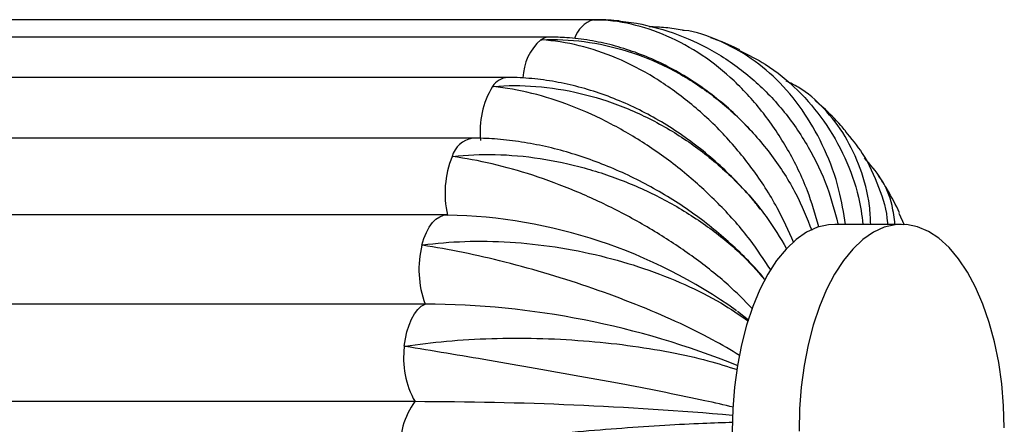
# Paper-space layout '_Superior' of a CAD drawing. Header units: millimetres. Extents: x -353 to 353, y -312 to 312.
# Tile 8 of 8: x 209 to 353, y 1 to 60. Entities that reach past the tile are written whole.
import ezdxf

# ---------------------------------------------------------------- set-up
doc = ezdxf.new("R2010")
doc.units = ezdxf.units.MM

psp = doc.layouts.new('_Superior')

# ---------------------------------------------------------------- linework, layer by layer
at = {"color": 7, "linetype": 'Continuous', "lineweight": 25}
for p, q in [((292.95, 59.91), (102.43, 59.91)), ((286.29, 57.37), (95.76, 57.37)), ((280.17, 51.46), (89.65, 51.46)), ((315.68, 43.71), (314.53, 44.91)), ((275.04, 42.59), (84.51, 42.59)), ((271.22, 31.37), (80.7, 31.37)), ((271.22, 31.37), (271.38, 31.36)), ((337.35, 31.65), (338.1, 29.91)), ((337.75, 30), (327.99, 30)), ((268.11, 18.35), (77.58, 18.35)), ((315.39, 15.98), (313.74, 17.28)), ((266.63, 4.09), (76.1, 4.09))]:
    psp.add_line(p, q, dxfattribs=at)
at = {"color": 8, "linetype": 'Continuous', "lineweight": 25}
psp.add_line((292.72, 59.9), (292.96, 59.91), dxfattribs=at)
at = {"color": 8, "linetype": 'Continuous', "lineweight": 25, "flags": 128}
psp.add_lwpolyline([(267.65, 26.96), (267.94, 27.94), (268.3, 28.83), (268.72, 29.61), (269.19, 30.26), (269.7, 30.76), (270.24, 31.12), (270.81, 31.32), (271.22, 31.37)], dxfattribs=at)
at = {"color": 7, "linetype": 'Continuous', "lineweight": 25, "flags": 128}
for points in [[(327.99, 30), (327.06, 29.94), (325.45, 29.57), (323.86, 28.84), (322.33, 27.78), (320.86, 26.39), (319.47, 24.7), (318.19, 22.71)], [(352.75, 0.24), (352.65, 3.48), (352.37, 6.68), (351.93, 9.8), (351.31, 12.81), (350.54, 15.67), (349.62, 18.34), (348.56, 20.8), (347.37, 23.02), (346.07, 24.96), (344.67, 26.62), (343.19, 27.96), (341.65, 28.97), (340.06, 29.64), (338.44, 29.97), (336.82, 29.94), (335.21, 29.57), (333.62, 28.84), (332.09, 27.78), (330.62, 26.39), (329.23, 24.7), (327.95, 22.71), (326.78, 20.46), (325.74, 17.97), (324.84, 15.26), (324.09, 12.38), (323.5, 9.35), (323.08, 6.22), (322.83, 3.01), (322.75, -0.24)], [(318.19, 22.71), (317.02, 20.46), (315.98, 17.97), (315.08, 15.26), (314.33, 12.38), (313.74, 9.35), (313.32, 6.22), (313.07, 3.01), (312.99, -0.24), (313.09, -3.48), (313.37, -6.68), (313.81, -9.8), (314.43, -12.81), (315.2, -15.67), (316.12, -18.34), (317.18, -20.8), (318.37, -23.02), (319.67, -24.96), (321.07, -26.62), (322.55, -27.96), (324.09, -28.97), (325.68, -29.64), (327.3, -29.97), (327.99, -30)], [(265.07, 12.17), (265.23, 13.27), (265.46, 14.31), (265.76, 15.28), (266.13, 16.15), (266.56, 16.91), (267.04, 17.53), (267.56, 18.02), (268.11, 18.35)]]:
    psp.add_lwpolyline(points, dxfattribs=at)
at = {"color": 8, "linetype": 'Continuous', "lineweight": 25}
for centre, radius, start, end in [((293.87, 55.94), 4.12, 106.2132, 162.4913), ((290.1, 51.19), 7.69, 131.2882, 178.3806), ((286.31, 55.15), 2.22, 90.5395, 125.109), ((280.33, 48.71), 2.76, 93.2214, 148.5563), ((275.67, 38.88), 3.77, 99.6069, 164.0433)]:
    psp.add_arc(centre, radius, start, end, dxfattribs=at)
at = {"color": 7, "linetype": 'Continuous', "lineweight": 25}
for centre, radius, start, end in [((288.37, 43.69), 12.23, 148.1315, 186.8473), ((285.51, 34.55), 14.49, 158.2798, 192.735), ((269.89, -43.87), 75.24, 54.4489, 88.8663), ((281.91, 23.4), 14.7, 165.989, 200.0975), ((267.57, -104.61), 122.96, 67.9472, 89.7507), ((277.74, 10.42), 12.78, 172.1271, 209.6793), ((275.51, -2.49), 11.05, 143.4572, 184.9875), ((266.46, -536.93), 541.01, 85.0629, 89.9827)]:
    psp.add_arc(centre, radius, start, end, dxfattribs=at)
for points, knots in [([(292.72, 59.9), (292.76, 59.9), (294.86, 59.92), (299.07, 59.56), (305.1, 57.91), (310.82, 55.17), (315.97, 51.45), (320.51, 46.81), (324.19, 41.44), (326.95, 35.81), (327.96, 31.88), (328.43, 30.08)], [0, 0, 0, 0, 0.002562, 0.128431, 0.257953, 0.383824, 0.513361, 0.638979, 0.768243, 0.893817, 1, 1, 1, 1]), ([(325.67, 29.63), (325.15, 31.41), (323.99, 35.36), (321.22, 40.98), (317.61, 46.42), (313.38, 51.06), (308.62, 54.88), (303.54, 57.68), (298.2, 59.44), (294.59, 59.88), (292.76, 59.9), (292.72, 59.9)], [0, 0, 0, 0, 0.104804, 0.233691, 0.358993, 0.487931, 0.613485, 0.742696, 0.868247, 0.997444, 1, 1, 1, 1]), ([(296.49, 59.73), (295.45, 59.82), (294.28, 59.91), (293.09, 59.91), (292.95, 59.91)], [0, 0, 0, 0, 0.8808118, 1, 1, 1, 1]), ([(305.7, 58.37), (304.89, 58.51), (303.28, 58.79), (301.64, 58.85), (300.83, 58.88)], [0, 0, 0, 0, 0.5007533, 1, 1, 1, 1]), ([(329.54, 30), (329.27, 31.69), (328.64, 35.53), (326.61, 40.99), (323.71, 46.3), (320.09, 50.77), (315.82, 54.43), (311.08, 56.93), (307.62, 58.23), (305.79, 58.36), (305.7, 58.37)], [0, 0, 0, 0, 0.1155524, 0.2635172, 0.4073663, 0.5553901, 0.6995284, 0.8478652, 0.9920003, 1, 1, 1, 1]), ([(285.03, 56.97), (285.07, 56.97), (287.16, 57.07), (291.4, 56.88), (297.63, 55.51), (303.7, 53.05), (309.32, 49.63), (314.45, 45.28), (318.82, 40.2), (322.34, 34.77), (323.89, 30.93), (324.61, 29.13)], [0, 0, 0, 0, 0.002551, 0.127875, 0.256836, 0.382162, 0.511137, 0.636211, 0.764915, 0.889946, 1, 1, 1, 1]), ([(321.97, 27.32), (321.21, 29.04), (319.53, 32.81), (316.01, 38.19), (311.7, 43.38), (306.87, 47.86), (301.61, 51.6), (296.16, 54.42), (290.58, 56.29), (286.9, 56.86), (285.06, 56.96), (285.03, 56.97)], [0, 0, 0, 0, 0.107343, 0.235865, 0.360811, 0.489384, 0.614581, 0.743426, 0.868621, 0.997452, 1, 1, 1, 1]), ([(314.15, 45.31), (314.02, 45.44), (313.05, 46.46), (311.07, 48.15), (308.2, 50.34), (305.17, 52.24), (302.04, 53.87), (298.8, 55.19), (295.51, 56.22), (292.17, 56.93), (289.08, 57.31), (287.12, 57.35), (286.29, 57.37)], [0, 0, 0, 0, 0.017089, 0.130316, 0.243431, 0.35638, 0.469102, 0.581533, 0.693612, 0.805286, 0.916523, 1, 1, 1, 1]), ([(314.1, 55.49), (312.97, 56.03), (311.57, 56.7), (310.1, 57.18), (309.82, 57.27)], [0, 0, 0, 0, 0.809763, 1, 1, 1, 1]), ([(314.06, 55.4), (315.34, 54.78), (318.45, 53.25), (322.62, 49.75), (326.57, 45.15), (329.53, 39.86), (331.45, 34.74), (331.92, 31.34), (332.1, 30)], [0, 0, 0, 0, 0.132917, 0.322906, 0.507147, 0.696736, 0.880913, 1, 1, 1, 1]), ([(317.07, 32.24), (316.74, 32.68), (315.64, 34.1), (313.57, 36.34), (310.89, 38.94), (308.02, 41.34), (305.01, 43.52), (301.86, 45.47), (298.61, 47.16), (295.27, 48.6), (291.87, 49.76), (288.44, 50.63), (284.99, 51.21), (282.24, 51.44), (280.64, 51.46), (280.17, 51.46)], [0, 0, 0, 0, 0.037383, 0.12164, 0.205939, 0.290283, 0.374677, 0.459124, 0.543618, 0.628141, 0.712657, 0.797117, 0.88145, 0.965567, 1, 1, 1, 1]), ([(333.23, 30), (333.19, 30.91), (333.05, 33.81), (331.81, 38.19), (329.6, 43.03), (326.5, 47), (323.55, 49.69), (321.48, 50.65), (320.89, 50.93)], [0, 0, 0, 0, 0.095933, 0.304262, 0.506797, 0.71521, 0.918152, 1, 1, 1, 1]), ([(277.98, 50.15), (278.02, 50.15), (280.09, 50.32), (284.35, 50.32), (290.73, 49.32), (297.09, 47.32), (303.13, 44.42), (308.79, 40.66), (313.79, 36.22), (317.97, 31.43), (319.99, 28.03), (320.93, 26.44)], [0, 0, 0, 0, 0.002553, 0.1279743, 0.2570349, 0.382458, 0.5115334, 0.6367044, 0.765508, 0.8906353, 1, 1, 1, 1]), ([(318.61, 23.34), (317.64, 24.81), (315.51, 28.08), (311.33, 32.79), (306.38, 37.39), (301, 41.4), (295.27, 44.81), (289.45, 47.45), (283.63, 49.3), (279.87, 49.96), (278.01, 50.15), (277.98, 50.15)], [0, 0, 0, 0, 0.106283, 0.234957, 0.360052, 0.488777, 0.614124, 0.743121, 0.868465, 0.997449, 1, 1, 1, 1]), ([(329.53, 43.65), (329.31, 43.91), (328.3, 45.12), (326.81, 46.63), (325.47, 47.79), (325.07, 48.14)], [0, 0, 0, 0, 0.160532, 0.7503, 1, 1, 1, 1]), ([(329.47, 43.61), (330.36, 42.55), (332.44, 40.1), (334.43, 35.53), (335.59, 31.99), (335.67, 30.07), (335.68, 30)], [0, 0, 0, 0, 0.273357, 0.635351, 0.987013, 1, 1, 1, 1]), ([(317.72, 21.99), (317.45, 22.33), (316.43, 23.58), (314.43, 25.62), (311.76, 28.11), (308.9, 30.43), (305.89, 32.6), (302.73, 34.58), (299.47, 36.38), (296.1, 37.97), (292.67, 39.34), (289.19, 40.49), (285.68, 41.41), (282.17, 42.07), (278.74, 42.48), (276.37, 42.59), (275.17, 42.59), (275.04, 42.59)], [0, 0, 0, 0, 0.027471, 0.101887, 0.176233, 0.250504, 0.324718, 0.398905, 0.473102, 0.547348, 0.621676, 0.696129, 0.770742, 0.845543, 0.920536, 0.991382, 1, 1, 1, 1]), ([(272.05, 39.91), (272.09, 39.92), (274.13, 40.15), (278.38, 40.34), (284.87, 39.77), (291.45, 38.36), (297.82, 36.18), (303.92, 33.28), (309.44, 29.77), (314.17, 25.97), (316.58, 23.24), (317.69, 21.97)], [0, 0, 0, 0, 0.0025575, 0.128203, 0.2574944, 0.3831417, 0.5124478, 0.6378425, 0.7668764, 0.8922273, 1, 1, 1, 1]), ([(315.9, 17.71), (314.77, 18.87), (312.25, 21.42), (307.52, 25.15), (302.02, 28.84), (296.16, 32.12), (290.01, 34.97), (283.88, 37.25), (277.82, 38.95), (273.97, 39.66), (272.09, 39.91), (272.05, 39.91)], [0, 0, 0, 0, 0.106135, 0.23483, 0.359946, 0.488693, 0.61406, 0.743079, 0.868443, 0.997448, 1, 1, 1, 1]), ([(336.77, 30), (336.66, 30.94), (336.37, 33.38), (334.91, 36.72), (333.16, 38.74), (332.31, 39.72)], [0, 0, 0, 0, 0.24229, 0.631691, 1, 1, 1, 1]), ([(337.45, 31.7), (336.88, 32.83), (335.94, 34.7), (334.81, 36.46), (334.37, 37.15)], [0, 0, 0, 0, 0.6063418, 1, 1, 1, 1]), ([(267.65, 26.96), (267.69, 26.97), (269.7, 27.25), (273.91, 27.6), (280.44, 27.51), (287.17, 26.78), (293.76, 25.48), (300.18, 23.62), (306.08, 21.29), (311.29, 18.68), (314.05, 16.75), (315.35, 15.83)], [0, 0, 0, 0, 0.002547, 0.1276765, 0.2564368, 0.3815681, 0.5103432, 0.6352229, 0.7637268, 0.8885629, 1, 1, 1, 1]), ([(314.07, 10.84), (312.79, 11.61), (309.98, 13.29), (304.82, 15.81), (298.92, 18.34), (292.68, 20.65), (286.22, 22.74), (279.81, 24.51), (273.55, 25.95), (269.6, 26.66), (267.68, 26.95), (267.65, 26.96)], [0, 0, 0, 0, 0.107439, 0.235947, 0.36088, 0.489439, 0.614623, 0.743454, 0.868635, 0.997452, 1, 1, 1, 1]), ([(265.07, 12.17), (265.11, 12.17), (267.08, 12.48), (271.24, 12.99), (277.75, 13.37), (284.52, 13.39), (291.23, 13.04), (297.81, 12.36), (303.93, 11.36), (309.39, 10.16), (312.34, 9.21), (313.73, 8.76)], [0, 0, 0, 0, 0.002547, 0.127665, 0.256415, 0.381535, 0.510299, 0.635168, 0.763661, 0.888486, 1, 1, 1, 1]), ([(313.17, 3.28), (311.81, 3.59), (308.83, 4.27), (303.43, 5.38), (297.28, 6.58), (290.81, 7.77), (284.13, 8.96), (277.54, 10.1), (271.11, 11.18), (267.07, 11.84), (265.11, 12.16), (265.07, 12.17)], [0, 0, 0, 0, 0.107939, 0.236375, 0.361238, 0.489725, 0.614839, 0.743597, 0.868709, 0.997453, 1, 1, 1, 1]), ([(264.5, -3.45), (264.54, -3.45), (266.47, -3.13), (270.55, -2.51), (276.98, -1.67), (283.7, -0.92), (290.39, -0.28), (296.98, 0.25), (303.14, 0.66), (308.65, 0.95), (311.65, 1.04), (313.05, 1.09)], [0, 0, 0, 0, 0.002549, 0.127759, 0.256602, 0.381814, 0.510672, 0.635632, 0.764219, 0.889136, 1, 1, 1, 1])]:
    psp.add_open_spline(points, degree=3, knots=knots, dxfattribs=at)

doc.saveas('drawing.dxf')
